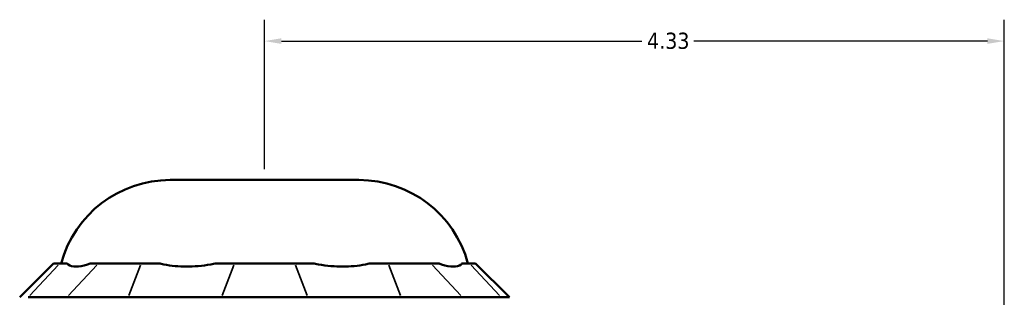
# Model space of a CAD drawing. Header units: inches. Extents: x -1.4 to 49.4, y -1.9 to 48.7.
# Tile 4 of 8: x -0.5 to 5.2, y 24.4 to 26. Entities that reach past the tile are written whole.
import ezdxf

# ---------------------------------------------------------------- set-up
doc = ezdxf.new("R2010")
doc.units = ezdxf.units.IN
doc.header["$MEASUREMENT"] = 0
for name, color, linetype, lineweight in [('Dimension (ANSI)', 7, 'Continuous', 25), ('Visible (ANSI)', 7, 'Continuous', 50), ('Visible Narrow (ANSI)', 7, 'Continuous', 35)]:
    doc.layers.add(name, color=color, linetype=linetype, lineweight=lineweight)
doc.styles.add('Note Text (ANSI)', font='tahoma.ttf')
doc.dimstyles.new('Default (ANSI)', dxfattribs={"dimtxt": 0.094488, "dimasz": 0.098425, "dimexe": 0.125, "dimexo": 0.0625, "dimgap": 0.031496, "dimtad": 0, "dimtih": 1, "dimtoh": 1, "dimrnd": 1e-08, "dimzin": 4, "dimdsep": 46, "dimtxsty": 'Note Text (ANSI)', "dimcen": 0.09, "dimdle": 0.393701, "dimclrd": 256, "dimclre": 256, "dimclrt": 5, "dimadec": 0, "dimazin": 1, "dimtfac": 1, "dimtofl": 0, "dimtmove": 0, "dimatfit": 3, "dimfxl": 1, "dimtolj": 1, "dimtzin": 4, "dimlwd": -1, "dimlwe": -1, "dimarcsym": 0})

# ---------------------------------------------------------------- blocks, each defined once
blk = doc.blocks.new('*D6')
at = {"layer": 'Defpoints', "color": 0, "transparency": 16777216}
for p in [(5.2268, 25.9003), (0.8968, 25.0881), (5.2268, 21.5069)]:
    blk.add_point(p, dxfattribs=at)
at = {"layer": 'Dimension (ANSI)', "transparency": 16777216}
for p, q in [((0.8968, 25.1506), (0.8968, 26.0253)), ((5.2268, 21.5694), (5.2268, 26.0253)), ((0.9953, 25.9003), (3.1042, 25.9003)), ((5.1284, 25.9003), (3.4095, 25.9003))]:
    blk.add_line(p, q, dxfattribs=at)
for points in [[(0.9953, 25.9167), (0.9953, 25.8839), (0.8968, 25.9003)], [(5.1284, 25.9167), (5.1284, 25.8839), (5.2268, 25.9003)]]:
    blk.add_solid(points, dxfattribs=at)
at = {"layer": 'Dimension (ANSI)', "color": 5, "transparency": 16777216, "insert": (3.1357, 25.9495), "char_height": 0.09449, "attachment_point": 1, "style": 'Note Text (ANSI)'}
blk.add_mtext('\\A1;4.33', dxfattribs=at)

msp = doc.modelspace()

# ---------------------------------------------------------------- linework, layer by layer
at = {"layer": 'Visible (ANSI)'}
for p, q in [((0.3445, 25.0881), (1.4491, 25.0881)), ((-0.3384, 24.6002), (-0.5369, 24.4018)), ((-0.3384, 24.6002), (-0.3032, 24.6002)), ((-0.2599, 24.6002), (-0.3032, 24.6002)), ((-0.077, 24.6002), (-0.1203, 24.6002)), ((-0.077, 24.6002), (0.1736, 24.6002)), ((0.278, 24.6002), (0.1736, 24.6002)), ((0.7197, 24.6002), (0.6152, 24.6002)), ((0.7197, 24.6002), (1.074, 24.6002)), ((1.1785, 24.6002), (1.074, 24.6002)), ((1.6201, 24.6002), (1.5156, 24.6002)), ((1.6201, 24.6002), (1.8707, 24.6002)), ((1.9139, 24.6002), (1.8707, 24.6002)), ((2.0969, 24.6002), (2.0536, 24.6002)), ((2.0969, 24.6002), (2.1321, 24.6002)), ((2.1321, 24.6002), (2.3305, 24.4018)), ((-0.4865, 24.4018), (-0.2603, 24.4018)), ((0.0976, 24.4018), (-0.2603, 24.4018)), ((0.0976, 24.4018), (0.6437, 24.4018)), ((1.1499, 24.4018), (0.6437, 24.4018)), ((1.1499, 24.4018), (1.696, 24.4018)), ((2.054, 24.4018), (1.696, 24.4018)), ((2.054, 24.4018), (2.2802, 24.4018)), ((2.3305, 24.4018), (2.2802, 24.4018))]:
    msp.add_line(p, q, dxfattribs=at)
for centre, start, end in [((0.3445, 24.4267), 90, 164.79095), ((1.4491, 24.4267), 15.20905, 90)]:
    msp.add_arc(centre, 0.6614, start, end, dxfattribs=at)
for points in [[(-0.2599, 24.6002), (-0.2579, 24.5979), (-0.2556, 24.5957), (-0.2418, 24.5853), (-0.2257, 24.5813), (-0.2076, 24.5813), (-0.1894, 24.5813), (-0.166, 24.5853), (-0.1329, 24.5957), (-0.1267, 24.5979), (-0.1203, 24.6002)], [(0.278, 24.6002), (0.2873, 24.5979), (0.2968, 24.5957), (0.3494, 24.5853), (0.3956, 24.5813), (0.4394, 24.5813), (0.4832, 24.5813), (0.5324, 24.5853), (0.5929, 24.5957), (0.6041, 24.5979), (0.6152, 24.6002)], [(1.1785, 24.6002), (1.1896, 24.5979), (1.2007, 24.5957), (1.2613, 24.5853), (1.3105, 24.5813), (1.3543, 24.5813), (1.3981, 24.5813), (1.4443, 24.5853), (1.4968, 24.5957), (1.5063, 24.5979), (1.5156, 24.6002)], [(1.9139, 24.6002), (1.9203, 24.5979), (1.9266, 24.5957), (1.9597, 24.5853), (1.9831, 24.5813), (2.0012, 24.5813), (2.0194, 24.5813), (2.0355, 24.5853), (2.0493, 24.5957), (2.0515, 24.5979), (2.0536, 24.6002)]]:
    msp.add_open_spline(points, degree=3, knots=[-0.4425768, -0.4425768, -0.4425768, -0.4425768, -0.3612, -0.3612, 0, 0, 0, 0.3612, 0.3612, 0.4425768, 0.4425768, 0.4425768, 0.4425768], dxfattribs=at)
at = {"layer": 'Visible Narrow (ANSI)'}
for p, q in [((-0.3124, 24.5903), (-0.4773, 24.4117)), ((-0.2512, 24.4117), (-0.0862, 24.5903)), ((0.1698, 24.5903), (0.1014, 24.4117)), ((0.7159, 24.5903), (0.6475, 24.4117)), ((1.0778, 24.5903), (1.1461, 24.4117)), ((1.6239, 24.5903), (1.6922, 24.4117)), ((1.8798, 24.5903), (2.0448, 24.4117)), ((2.106, 24.5903), (2.271, 24.4117))]:
    msp.add_line(p, q, dxfattribs=at)

# ---------------------------------------------------------------- dimensions: what is measured, and where the dimension line sits
at = {"layer": 'Dimension (ANSI)'}
dim = msp.add_linear_dim(base=(5.2268, 25.9003), p1=(0.8968, 25.0881), p2=(5.2268, 21.5069), angle=180, dimstyle='Default (ANSI)', override={"dimgap": 0.031496, "dimtih": 0, "dimtoh": 0, "dimdec": 2, "dimtol": 0, "dimlim": 0, "dimtp": 0, "dimtm": 0, "dimtdec": 2, "dimatfit": 1}, dxfattribs=at)
dim.commit()
dim.dimension.update_dxf_attribs({"geometry": '*D6', "text_midpoint": (3.2568, 25.9003), "dimtype": 160})

doc.saveas('drawing.dxf')
